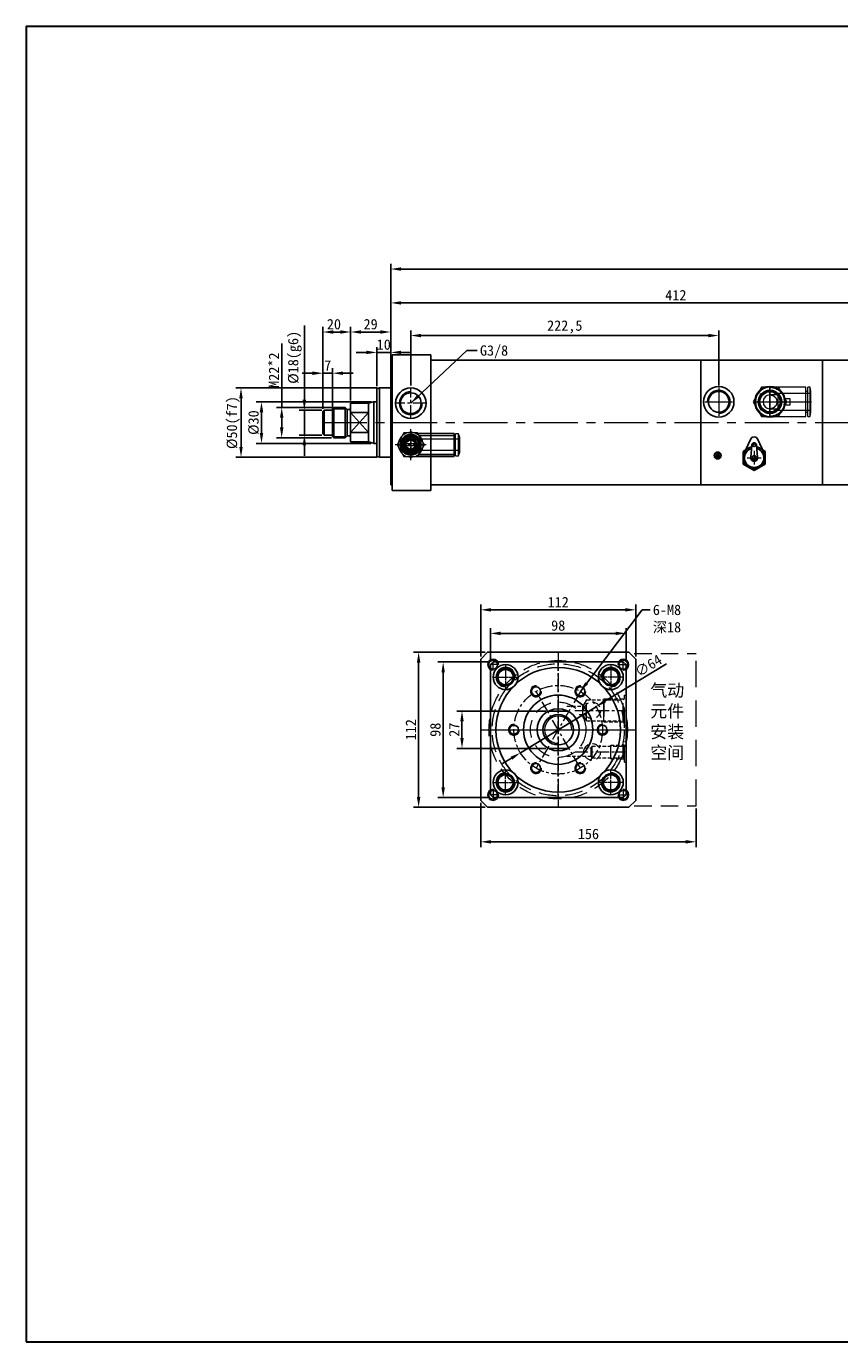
# Model space of a CAD drawing. Header units: millimetres. Extents: x 1736 to 3136, y 7952 to 8911.
# Tile 1 of 2: x 1736 to 2323, y 7961 to 8911. Entities that reach past the tile are written whole.
import ezdxf

# ---------------------------------------------------------------- set-up
doc = ezdxf.new("R2010")
doc.units = ezdxf.units.MM
doc.header["$MEASUREMENT"] = 0
doc.linetypes.add('CENTER', pattern=[50.8, 31.75, -6.35, 6.35, -6.35])
doc.linetypes.add('DASHED', pattern=[19.05, 12.7, -6.35])
doc.layers.get('Defpoints').update_dxf_attribs({"lineweight": 25})
for name, color, linetype, lineweight in [('图层1', 7, 'Continuous', 25), ('图层2', 3, 'CENTER', 13), ('图层3', 2, 'Continuous', 13), ('图层4', 1, 'Continuous', 30), ('图层5', 5, 'DASHED', 13), ('图层7', 4, 'Continuous', 13)]:
    doc.layers.add(name, color=color, linetype=linetype, lineweight=lineweight)
doc.dimstyles.new('ISO-25', dxfattribs={"dimscale": 2, "dimtxt": 2.5, "dimasz": 2.5, "dimexe": 1.25, "dimexo": 0.625, "dimtad": 1, "dimtxsty": 'Standard', "dimcen": 2.5, "dimadec": 0, "dimazin": 0, "dimtfac": 1, "dimtmove": 0, "dimatfit": 3, "dimfxl": 1, "dimarcsym": 0})

# ---------------------------------------------------------------- blocks, each defined once
blk = doc.blocks.new('*D3759')
at = {"layer": 'Defpoints', "color": 0}
for p in [(2823.95, 8735.55), (2823.95, 8678.64), (1998.95, 8669.64)]:
    blk.add_point(p, dxfattribs=at)
at = {"layer": '图层3', "color": 0, "lineweight": -2}
for p, q in [((1998.95, 8671.52), (1998.95, 8739.3)), ((2006.45, 8735.55), (2816.45, 8735.55)), ((2823.95, 8680.52), (2823.95, 8739.3))]:
    blk.add_line(p, q, dxfattribs=at)
at = {"layer": '图层3', "color": 0}
for points in [[(2006.45, 8736.8), (2006.45, 8734.3), (1998.95, 8735.55)], [(2816.45, 8734.3), (2816.45, 8736.8), (2823.95, 8735.55)]]:
    blk.add_solid(points, dxfattribs=at)
at = {"layer": '图层3', "color": 0, "insert": (2411.45, 8741.18), "char_height": 7.5, "attachment_point": 5}
blk.add_mtext('825', dxfattribs=at)
blk = doc.blocks.new('*D3760')
at = {"layer": 'Defpoints', "color": 0}
for p in [(1998.95, 8690.07), (1998.95, 8649.64), (1969.95, 8638.64)]:
    blk.add_point(p, dxfattribs=at)
at = {"layer": '图层3', "color": 0, "lineweight": -2}
for p, q in [((1969.95, 8640.52), (1969.95, 8693.82)), ((1998.95, 8651.52), (1998.95, 8693.82)), ((1977.45, 8690.07), (1991.45, 8690.07))]:
    blk.add_line(p, q, dxfattribs=at)
at = {"layer": '图层3', "color": 0}
for points in [[(1977.45, 8691.32), (1977.45, 8688.82), (1969.95, 8690.07)], [(1991.45, 8688.82), (1991.45, 8691.32), (1998.95, 8690.07)]]:
    blk.add_solid(points, dxfattribs=at)
at = {"layer": '图层3', "color": 0, "insert": (1984.45, 8695.69), "char_height": 7.5, "attachment_point": 5}
blk.add_mtext('29', dxfattribs=at)
blk = doc.blocks.new('*D3761')
at = {"layer": 'Defpoints', "color": 0}
for p in [(1990.95, 8649.64), (1890.82, 8599.64), (1990.95, 8599.64)]:
    blk.add_point(p, dxfattribs=at)
at = {"layer": '图层3', "color": 0, "lineweight": -2}
for p, q in [((1989.08, 8649.64), (1887.07, 8649.64)), ((1890.82, 8642.14), (1890.82, 8607.14)), ((1989.08, 8599.64), (1887.07, 8599.64))]:
    blk.add_line(p, q, dxfattribs=at)
at = {"layer": '图层3', "color": 0}
for points in [[(1892.07, 8642.14), (1889.57, 8642.14), (1890.82, 8649.64)], [(1889.57, 8607.14), (1892.07, 8607.14), (1890.82, 8599.64)]]:
    blk.add_solid(points, dxfattribs=at)
at = {"layer": '图层3', "color": 0, "insert": (1885.2, 8624.64), "char_height": 7.5, "attachment_point": 5, "rotation": 90}
blk.add_mtext('%%c50(f7)', dxfattribs=at)
blk = doc.blocks.new('*D3762')
at = {"layer": 'Defpoints', "color": 0}
for p in [(1957.95, 8635.64), (1920.21, 8613.64), (1957.95, 8613.64)]:
    blk.add_point(p, dxfattribs=at)
at = {"layer": '图层3', "color": 0, "lineweight": -2}
for p, q in [((1920.21, 8635.64), (1920.21, 8681.89)), ((1956.08, 8635.64), (1916.46, 8635.64)), ((1920.21, 8628.14), (1920.21, 8621.14)), ((1956.08, 8613.64), (1916.46, 8613.64))]:
    blk.add_line(p, q, dxfattribs=at)
at = {"layer": '图层3', "color": 0}
for points in [[(1921.46, 8628.14), (1918.96, 8628.14), (1920.21, 8635.64)], [(1918.96, 8621.14), (1921.46, 8621.14), (1920.21, 8613.64)]]:
    blk.add_solid(points, dxfattribs=at)
at = {"layer": '图层3', "color": 0, "insert": (1914.58, 8662.52), "char_height": 7.5, "attachment_point": 5, "rotation": 90}
blk.add_mtext('M22*2', dxfattribs=at)
blk = doc.blocks.new('*D3763')
at = {"layer": 'Defpoints', "color": 0}
for p in [(1969.95, 8690.07), (1969.95, 8649.64), (1949.95, 8632.64)]:
    blk.add_point(p, dxfattribs=at)
at = {"layer": '图层3', "color": 0, "lineweight": -2}
for p, q in [((1949.95, 8634.52), (1949.95, 8693.82)), ((1969.95, 8651.52), (1969.95, 8693.82)), ((1957.45, 8690.07), (1962.45, 8690.07))]:
    blk.add_line(p, q, dxfattribs=at)
at = {"layer": '图层3', "color": 0}
for points in [[(1957.45, 8691.32), (1957.45, 8688.82), (1949.95, 8690.07)], [(1962.45, 8688.82), (1962.45, 8691.32), (1969.95, 8690.07)]]:
    blk.add_solid(points, dxfattribs=at)
at = {"layer": '图层3', "color": 0, "insert": (1957.95, 8695.69), "char_height": 7.5, "attachment_point": 5}
blk.add_mtext('20', dxfattribs=at)
blk = doc.blocks.new('*D3764')
at = {"layer": 'Defpoints', "color": 0}
for p in [(1998.95, 8675.33), (1988.95, 8649.11), (1998.95, 8649.11)]:
    blk.add_point(p, dxfattribs=at)
at = {"layer": '图层3', "color": 0, "lineweight": -2}
for p, q in [((1981.45, 8675.33), (1973.95, 8675.33)), ((1988.95, 8650.98), (1988.95, 8679.08)), ((1988.95, 8675.33), (1998.95, 8675.33)), ((1998.95, 8650.98), (1998.95, 8679.08)), ((2006.45, 8675.33), (2013.95, 8675.33))]:
    blk.add_line(p, q, dxfattribs=at)
at = {"layer": '图层3', "color": 0}
for points in [[(1981.45, 8674.08), (1981.45, 8676.58), (1988.95, 8675.33)], [(2006.45, 8676.58), (2006.45, 8674.08), (1998.95, 8675.33)]]:
    blk.add_solid(points, dxfattribs=at)
at = {"layer": '图层3', "color": 0, "insert": (1993.95, 8680.96), "char_height": 7.5, "attachment_point": 5}
blk.add_mtext('10', dxfattribs=at)
blk = doc.blocks.new('*D3765')
at = {"layer": 'Defpoints', "color": 0}
for p in [(1986.69, 8639.64), (1905.6, 8609.64), (1986.69, 8609.64)]:
    blk.add_point(p, dxfattribs=at)
at = {"layer": '图层3', "color": 0, "lineweight": -2}
for p, q in [((1984.81, 8639.64), (1901.85, 8639.64)), ((1905.6, 8632.14), (1905.6, 8617.14)), ((1984.81, 8609.64), (1901.85, 8609.64))]:
    blk.add_line(p, q, dxfattribs=at)
at = {"layer": '图层3', "color": 0}
for points in [[(1906.85, 8632.14), (1904.35, 8632.14), (1905.6, 8639.64)], [(1904.35, 8617.14), (1906.85, 8617.14), (1905.6, 8609.64)]]:
    blk.add_solid(points, dxfattribs=at)
at = {"layer": '图层3', "color": 0, "insert": (1899.98, 8624.64), "char_height": 7.5, "attachment_point": 5, "rotation": 90}
blk.add_mtext('%%c30', dxfattribs=at)
blk = doc.blocks.new('*D3766')
at = {"layer": 'Defpoints', "color": 0}
for p in [(2235.95, 8687.51), (2013.45, 8649.64), (2235.95, 8649.64)]:
    blk.add_point(p, dxfattribs=at)
at = {"layer": '图层3', "color": 0, "lineweight": -2}
for p, q in [((2013.45, 8651.52), (2013.45, 8691.26)), ((2020.95, 8687.51), (2228.45, 8687.51)), ((2235.95, 8651.52), (2235.95, 8691.26))]:
    blk.add_line(p, q, dxfattribs=at)
at = {"layer": '图层3', "color": 0}
for points in [[(2020.95, 8688.76), (2020.95, 8686.26), (2013.45, 8687.51)], [(2228.45, 8686.26), (2228.45, 8688.76), (2235.95, 8687.51)]]:
    blk.add_solid(points, dxfattribs=at)
at = {"layer": '图层3', "color": 0, "insert": (2124.7, 8693.76), "char_height": 7.5, "attachment_point": 5}
blk.add_mtext('222,5', dxfattribs=at)
blk = doc.blocks.new('*D3767')
at = {"layer": 'Defpoints', "color": 0}
for p in [(2410.95, 8711.08), (2410.95, 8679.64), (1998.95, 8669.64)]:
    blk.add_point(p, dxfattribs=at)
at = {"layer": '图层3', "color": 0, "lineweight": -2}
for p, q in [((1998.95, 8671.52), (1998.95, 8714.83)), ((2410.95, 8681.52), (2410.95, 8714.83)), ((2006.45, 8711.08), (2403.45, 8711.08))]:
    blk.add_line(p, q, dxfattribs=at)
at = {"layer": '图层3', "color": 0}
for points in [[(2006.45, 8712.33), (2006.45, 8709.83), (1998.95, 8711.08)], [(2403.45, 8709.83), (2403.45, 8712.33), (2410.95, 8711.08)]]:
    blk.add_solid(points, dxfattribs=at)
at = {"layer": '图层3', "color": 0, "insert": (2204.95, 8716.7), "char_height": 7.5, "attachment_point": 5}
blk.add_mtext('412', dxfattribs=at)
blk = doc.blocks.new('*D3768')
at = {"layer": 'Defpoints', "color": 0}
for p in [(1936.59, 8633.64), (1950.95, 8633.64), (1950.95, 8615.64)]:
    blk.add_point(p, dxfattribs=at)
at = {"layer": '图层3', "color": 0, "lineweight": -2}
for p, q in [((1936.59, 8641.14), (1936.59, 8694.89)), ((1949.08, 8633.64), (1932.84, 8633.64)), ((1936.59, 8615.64), (1936.59, 8633.64)), ((1949.08, 8615.64), (1932.84, 8615.64)), ((1936.59, 8608.14), (1936.59, 8600.64))]:
    blk.add_line(p, q, dxfattribs=at)
at = {"layer": '图层3', "color": 0}
for points in [[(1935.34, 8641.14), (1937.84, 8641.14), (1936.59, 8633.64)], [(1937.84, 8608.14), (1935.34, 8608.14), (1936.59, 8615.64)]]:
    blk.add_solid(points, dxfattribs=at)
at = {"layer": '图层3', "color": 0, "insert": (1929.72, 8671.77), "char_height": 7.5, "attachment_point": 5, "rotation": 90}
blk.add_mtext('%%c18(g6)', dxfattribs=at)
blk = doc.blocks.new('*D3769')
at = {"layer": 'Defpoints', "color": 0}
for p in [(1956.95, 8660.3), (1949.95, 8632.64), (1956.95, 8632.64)]:
    blk.add_point(p, dxfattribs=at)
at = {"layer": '图层3', "color": 0, "lineweight": -2}
for p, q in [((1949.95, 8634.52), (1949.95, 8664.05)), ((1956.95, 8634.52), (1956.95, 8664.05)), ((1942.45, 8660.3), (1934.95, 8660.3)), ((1949.95, 8660.3), (1956.95, 8660.3)), ((1964.45, 8660.3), (1971.95, 8660.3))]:
    blk.add_line(p, q, dxfattribs=at)
at = {"layer": '图层3', "color": 0}
for points in [[(1942.45, 8659.05), (1942.45, 8661.55), (1949.95, 8660.3)], [(1964.45, 8661.55), (1964.45, 8659.05), (1956.95, 8660.3)]]:
    blk.add_solid(points, dxfattribs=at)
at = {"layer": '图层3', "color": 0, "insert": (1953.45, 8665.93), "char_height": 7.5, "attachment_point": 5}
blk.add_mtext('7', dxfattribs=at)
blk = doc.blocks.new('*D3770')
at = {"layer": 'Defpoints', "color": 0}
for p in [(2112.97, 8416.32), (2050.46, 8389.32), (2112.97, 8389.32)]:
    blk.add_point(p, dxfattribs=at)
at = {"layer": '图层3', "color": 0, "lineweight": -2}
for p, q in [((2111.1, 8416.32), (2046.71, 8416.32)), ((2050.46, 8408.82), (2050.46, 8396.82)), ((2111.1, 8389.32), (2046.71, 8389.32))]:
    blk.add_line(p, q, dxfattribs=at)
at = {"layer": '图层3', "color": 0}
for points in [[(2051.71, 8408.82), (2049.21, 8408.82), (2050.46, 8416.32)], [(2049.21, 8396.82), (2051.71, 8396.82), (2050.46, 8389.32)]]:
    blk.add_solid(points, dxfattribs=at)
at = {"layer": '图层3', "color": 0, "insert": (2044.84, 8402.82), "char_height": 7.5, "attachment_point": 5, "rotation": 90}
blk.add_mtext('27', dxfattribs=at)
blk = doc.blocks.new('*D3771')
at = {"layer": 'Defpoints', "color": 0}
for p in [(2070.96, 8451.82), (2036.86, 8353.82), (2070.96, 8353.82)]:
    blk.add_point(p, dxfattribs=at)
at = {"layer": '图层3', "color": 0, "lineweight": -2}
for p, q in [((2069.08, 8451.82), (2033.11, 8451.82)), ((2036.86, 8444.32), (2036.86, 8361.32)), ((2069.08, 8353.82), (2033.11, 8353.82))]:
    blk.add_line(p, q, dxfattribs=at)
at = {"layer": '图层3', "color": 0}
for points in [[(2038.11, 8444.32), (2035.61, 8444.32), (2036.86, 8451.82)], [(2035.61, 8361.32), (2038.11, 8361.32), (2036.86, 8353.82)]]:
    blk.add_solid(points, dxfattribs=at)
at = {"layer": '图层3', "color": 0, "insert": (2031.24, 8402.82), "char_height": 7.5, "attachment_point": 5, "rotation": 90}
blk.add_mtext('98', dxfattribs=at)
blk = doc.blocks.new('*D3772')
at = {"layer": 'Defpoints', "color": 0}
for p in [(2070.96, 8472.42), (2070.96, 8451.82), (2168.96, 8451.82)]:
    blk.add_point(p, dxfattribs=at)
at = {"layer": '图层3', "color": 0, "lineweight": -2}
for p, q in [((2070.96, 8453.69), (2070.96, 8476.17)), ((2168.96, 8453.69), (2168.96, 8476.17)), ((2161.46, 8472.42), (2078.46, 8472.42))]:
    blk.add_line(p, q, dxfattribs=at)
at = {"layer": '图层3', "color": 0}
for points in [[(2078.46, 8473.67), (2078.46, 8471.17), (2070.96, 8472.42)], [(2161.46, 8471.17), (2161.46, 8473.67), (2168.96, 8472.42)]]:
    blk.add_solid(points, dxfattribs=at)
at = {"layer": '图层3', "color": 0, "insert": (2119.96, 8478.04), "char_height": 7.5, "attachment_point": 5}
blk.add_mtext('98', dxfattribs=at)
blk = doc.blocks.new('*D3773')
at = {"layer": 'Defpoints', "color": 0}
for p in [(2063.96, 8489.41), (2063.96, 8453.82), (2175.96, 8453.82)]:
    blk.add_point(p, dxfattribs=at)
at = {"layer": '图层3', "color": 0, "lineweight": -2}
for p, q in [((2063.96, 8455.69), (2063.96, 8493.16)), ((2175.96, 8455.69), (2175.96, 8493.16)), ((2168.46, 8489.41), (2071.46, 8489.41))]:
    blk.add_line(p, q, dxfattribs=at)
at = {"layer": '图层3', "color": 0}
for points in [[(2071.46, 8490.66), (2071.46, 8488.16), (2063.96, 8489.41)], [(2168.46, 8488.16), (2168.46, 8490.66), (2175.96, 8489.41)]]:
    blk.add_solid(points, dxfattribs=at)
at = {"layer": '图层3', "color": 0, "insert": (2119.96, 8495.03), "char_height": 7.5, "attachment_point": 5}
blk.add_mtext('112', dxfattribs=at)
blk = doc.blocks.new('*D3774')
at = {"layer": 'Defpoints', "color": 0}
for p in [(2019.12, 8458.82), (2068.96, 8458.82), (2068.96, 8346.82)]:
    blk.add_point(p, dxfattribs=at)
at = {"layer": '图层3', "color": 0, "lineweight": -2}
for p, q in [((2067.08, 8458.82), (2015.37, 8458.82)), ((2019.12, 8354.32), (2019.12, 8451.32)), ((2067.08, 8346.82), (2015.37, 8346.82))]:
    blk.add_line(p, q, dxfattribs=at)
at = {"layer": '图层3', "color": 0}
for points in [[(2020.37, 8451.32), (2017.87, 8451.32), (2019.12, 8458.82)], [(2017.87, 8354.32), (2020.37, 8354.32), (2019.12, 8346.82)]]:
    blk.add_solid(points, dxfattribs=at)
at = {"layer": '图层3', "color": 0, "insert": (2013.49, 8402.82), "char_height": 7.5, "attachment_point": 5, "rotation": 90}
blk.add_mtext('112', dxfattribs=at)
blk = doc.blocks.new('*D3775')
at = {"layer": 'Defpoints', "color": 0}
for p in [(2147.29, 8419.46), (2092.63, 8386.18)]:
    blk.add_point(p, dxfattribs=at)
at = {"layer": '图层3', "color": 0, "lineweight": -2}
for p, q in [((2153.7, 8423.36), (2198.2, 8450.45)), ((2092.63, 8386.18), (2147.29, 8419.46)), ((2086.22, 8382.28), (2079.81, 8378.38))]:
    blk.add_line(p, q, dxfattribs=at)
at = {"layer": '图层3', "color": 0}
for points in [[(2153.05, 8424.42), (2154.35, 8422.29), (2147.29, 8419.46)], [(2086.87, 8381.21), (2085.57, 8383.34), (2092.63, 8386.18)]]:
    blk.add_solid(points, dxfattribs=at)
at = {"layer": '图层3', "color": 0, "insert": (2185.14, 8449.08), "char_height": 7.5, "attachment_point": 5, "rotation": 31.33265}
blk.add_mtext('∅64', dxfattribs=at)
blk = doc.blocks.new('*D3776')
at = {"layer": 'Defpoints', "color": 0}
for p in [(2063.96, 8351.82), (2219.63, 8347.82), (2219.63, 8321.88)]:
    blk.add_point(p, dxfattribs=at)
at = {"layer": '图层3', "color": 0, "lineweight": -2}
for p, q in [((2063.96, 8349.94), (2063.96, 8318.13)), ((2219.63, 8345.94), (2219.63, 8318.13)), ((2071.46, 8321.88), (2212.13, 8321.88))]:
    blk.add_line(p, q, dxfattribs=at)
at = {"layer": '图层3', "color": 0}
for points in [[(2071.46, 8323.13), (2071.46, 8320.63), (2063.96, 8321.88)], [(2212.13, 8320.63), (2212.13, 8323.13), (2219.63, 8321.88)]]:
    blk.add_solid(points, dxfattribs=at)
at = {"layer": '图层3', "color": 0, "insert": (2141.8, 8327.51), "char_height": 7.5, "attachment_point": 5}
blk.add_mtext('156', dxfattribs=at)

msp = doc.modelspace()

# ---------------------------------------------------------------- hatches: boundary and pattern name
at = {"layer": '图层7'}
h = msp.add_hatch(dxfattribs=at)
h.set_pattern_fill('ANSI37', color=256, scale=8, angle=270, style=0)
h.set_pattern_definition([(315, (1676.8701, 10353.4888), (0.7071068, 0.7071068), []), (45, (1676.8701, 10353.4888), (-0.7071068, 0.7071068), [])])
h.paths.add_polyline_path([(2235.171, 8598.379, 1), (2235.171, 8603.379, 1)])

# ---------------------------------------------------------------- linework, layer by layer
at = {"layer": '图层1'}
for p, q in [((1999.953, 8673.643), (2027.953, 8673.643)), ((1999.953, 8575.643), (1999.953, 8673.643)), ((2027.953, 8673.643), (2027.953, 8624.643)), ((1998.953, 8669.643), (1998.953, 8624.643)), ((1998.953, 8669.643), (1998.953, 8579.643)), ((1998.953, 8669.643), (1999.953, 8669.643)), ((2027.953, 8669.643), (2222.953, 8669.643)), ((2222.953, 8669.643), (2410.953, 8669.643)), ((2222.953, 8669.643), (2222.953, 8579.643)), ((2310.953, 8669.643), (2310.953, 8579.643)), ((1988.953, 8649.107), (1990.953, 8649.643)), ((1988.953, 8649.107), (1988.953, 8624.643)), ((1990.953, 8649.643), (1990.953, 8599.643)), ((1990.953, 8649.643), (1998.953, 8649.643)), ((1957.953, 8635.643), (1956.953, 8634.643)), ((1957.953, 8635.643), (1957.953, 8613.643)), ((1957.953, 8635.643), (1965.953, 8635.643)), ((1965.953, 8635.643), (1965.953, 8613.643)), ((1965.953, 8635.643), (1967.16, 8634.436)), ((1969.953, 8638.643), (1969.953, 8610.643)), ((1969.953, 8638.643), (1982.953, 8638.643)), ((1982.953, 8638.643), (1986.431, 8639.575)), ((1982.953, 8638.643), (1982.953, 8610.643)), ((1986.685, 8639.626), (1986.685, 8609.66)), ((1950.953, 8633.643), (1949.953, 8632.643)), ((1949.953, 8632.643), (1949.953, 8616.643)), ((1950.953, 8633.643), (1950.953, 8615.643)), ((1950.953, 8633.643), (1956.953, 8633.643)), ((1956.953, 8634.643), (1956.953, 8614.643)), ((1967.453, 8634.233), (1967.453, 8615.143)), ((1967.868, 8634.143), (1968.953, 8634.143)), ((1969.953, 8617.432), (1982.953, 8631.854)), ((1969.953, 8631.854), (1982.953, 8617.432)), ((1982.953, 8631.854), (1969.953, 8631.854)), ((1949.953, 8616.643), (1950.953, 8615.643)), ((1982.953, 8617.432), (1969.953, 8617.432)), ((1988.953, 8624.643), (1988.953, 8600.179)), ((2027.953, 8624.643), (2027.953, 8575.643)), ((1950.953, 8615.643), (1956.953, 8615.643)), ((1957.953, 8613.643), (1956.953, 8614.643)), ((1957.953, 8613.643), (1965.953, 8613.643)), ((1965.953, 8613.643), (1967.16, 8614.85)), ((1967.868, 8615.143), (1968.953, 8615.143)), ((1969.953, 8610.643), (1982.953, 8610.643)), ((1982.953, 8610.643), (1986.431, 8609.711)), ((2258.808, 8612.521), (2254.263, 8602.604)), ((2259.74, 8608.411), (2259.043, 8599.465)), ((2263.33, 8608.411), (2264.027, 8599.465)), ((2264.262, 8612.521), (2268.808, 8602.604)), ((1988.953, 8600.179), (1990.953, 8599.643)), ((1990.953, 8599.643), (1998.953, 8599.643)), ((2255.326, 8604.923), (2253.535, 8603.89)), ((2253.535, 8603.89), (2253.535, 8594.652)), ((2269.535, 8603.89), (2267.744, 8604.923)), ((2269.535, 8594.652), (2269.535, 8603.89)), ((2253.535, 8594.652), (2261.535, 8590.033)), ((2261.535, 8590.033), (2269.535, 8594.652)), ((1998.953, 8579.643), (1999.953, 8579.643)), ((2027.953, 8579.643), (2222.953, 8579.643)), ((2222.953, 8579.643), (2410.953, 8579.643)), ((1999.953, 8575.643), (2027.953, 8575.643)), ((2068.958, 8458.817), (2063.958, 8453.817)), ((2068.958, 8458.817), (2170.958, 8458.817)), ((2175.958, 8453.817), (2170.958, 8458.817)), ((2063.958, 8453.817), (2063.958, 8351.817)), ((2072.958, 8451.817), (2070.958, 8449.817)), ((2070.958, 8355.817), (2070.958, 8449.817)), ((2072.958, 8451.817), (2166.958, 8451.817)), ((2168.958, 8449.817), (2166.958, 8451.817)), ((2168.958, 8355.817), (2168.958, 8449.817)), ((2175.958, 8453.817), (2175.958, 8351.817)), ((2112.973, 8416.317), (2126.943, 8416.317)), ((2112.973, 8389.317), (2126.943, 8389.317)), ((2068.958, 8346.817), (2063.958, 8351.817)), ((2070.958, 8355.817), (2072.958, 8353.817)), ((2072.958, 8353.817), (2166.958, 8353.817)), ((2168.958, 8355.817), (2166.958, 8353.817)), ((2175.958, 8351.817), (2170.958, 8346.817)), ((2068.958, 8346.817), (2170.958, 8346.817))]:
    msp.add_line(p, q, dxfattribs=at)
at = {"layer": '图层1', "ltscale": 5}
for p, q in [((1986.949, 8639.643), (1988.953, 8639.643)), ((1986.949, 8609.643), (1988.953, 8609.643))]:
    msp.add_line(p, q, dxfattribs=at)
at = {"layer": '图层1'}
for centre, radius in [((2013.453, 8638.643), 11), ((2013.453, 8638.643), 7.5), ((2235.953, 8639.643), 11), ((2235.953, 8639.643), 7.5), ((2272.953, 8639.643), 11), ((2272.953, 8639.643), 7.5), ((2013.453, 8608.643), 7.5), ((2013.453, 8608.643), 4.25), ((2261.535, 8608.271), 1), ((2235.171, 8600.879), 2.5), ((2261.535, 8599.271), 1.5), ((2072.958, 8449.817), 3.25), ((2081.958, 8440.817), 9), ((2119.958, 8402.817), 45), ((2081.958, 8440.817), 6.25), ((2081.958, 8440.817), 5.5), ((2157.958, 8440.817), 9), ((2157.958, 8440.817), 6.25), ((2157.958, 8440.817), 5.5), ((2166.958, 8449.817), 3.25), ((2119.958, 8402.817), 25), ((2103.958, 8430.53), 3.25), ((2135.958, 8430.53), 3.25), ((2119.958, 8402.817), 15.2), ((2119.958, 8402.817), 15.2), ((2119.958, 8402.817), 11), ((2087.958, 8402.817), 3.25), ((2151.958, 8402.817), 3.25), ((2081.958, 8364.817), 9), ((2081.958, 8364.817), 6.25), ((2081.958, 8364.817), 5.5), ((2103.958, 8375.104), 3.25), ((2135.958, 8375.104), 3.25), ((2157.958, 8364.817), 9), ((2157.958, 8364.817), 6.25), ((2157.958, 8364.817), 5.5), ((2072.958, 8355.817), 3.25), ((2166.958, 8355.817), 3.25)]:
    msp.add_circle(centre, radius, dxfattribs=at)
for centre, radius, start, end in [((1986.949, 8637.643), 2, 90, 105), ((1967.868, 8635.143), 1, 225, 270), ((1968.953, 8635.143), 1, 270, 0), ((1967.868, 8614.143), 1, 90, 135), ((1968.953, 8614.143), 1, 0, 90), ((1986.949, 8611.643), 2, 255, 270), ((2261.535, 8599.271), 8, 103.749113, 76.250887), ((2261.535, 8611.271), 3, 24.624318, 155.375682), ((2261.535, 8608.271), 1.8, 4.460844, 175.539156), ((2261.535, 8599.271), 7, 106.463989, 73.536011), ((2261.535, 8599.271), 2.5, 175.539156, 4.460844)]:
    msp.add_arc(centre, radius, start, end, dxfattribs=at)
at = {"layer": '图层2', "ltscale": 0.3}
for p, q in [((2013.453, 8627.643), (2013.453, 8649.643)), ((2024.453, 8638.643), (2002.453, 8638.643)), ((2013.453, 8597.468), (2013.453, 8619.818)), ((2024.629, 8608.643), (2002.278, 8608.643)), ((2119.958, 8458.817), (2119.958, 8346.817)), ((2081.958, 8449.817), (2081.958, 8431.817)), ((2119.958, 8353.817), (2119.958, 8451.817)), ((2157.958, 8449.817), (2157.958, 8431.817)), ((2072.958, 8440.817), (2090.958, 8440.817)), ((2166.958, 8440.817), (2148.958, 8440.817)), ((2135.958, 8375.104), (2103.958, 8430.53)), ((2135.958, 8430.53), (2103.958, 8375.104)), ((2131.958, 8416.817), (2168.958, 8416.817)), ((2063.958, 8402.817), (2175.958, 8402.817)), ((2070.958, 8402.817), (2168.958, 8402.817)), ((2131.958, 8386.817), (2168.958, 8386.817)), ((2081.958, 8355.817), (2081.958, 8373.817)), ((2157.958, 8355.817), (2157.958, 8373.817)), ((2072.958, 8364.817), (2090.958, 8364.817)), ((2166.958, 8364.817), (2148.958, 8364.817))]:
    msp.add_line(p, q, dxfattribs=at)
at = {"layer": '图层2'}
for p, q in [((2235.953, 8649.643), (2235.953, 8629.643)), ((2272.953, 8649.643), (2272.953, 8629.643)), ((2225.953, 8639.643), (2245.953, 8639.643)), ((2262.953, 8639.643), (2282.953, 8639.643)), ((1949.953, 8624.643), (2823.953, 8624.643)), ((2256.535, 8599.271), (2266.535, 8599.271)), ((2261.535, 8604.271), (2261.535, 8594.271))]:
    msp.add_line(p, q, dxfattribs=at)
at = {"layer": '图层2', "ltscale": 0.2}
for p, q in [((2076.958, 8449.817), (2068.958, 8449.817)), ((2072.958, 8445.817), (2072.958, 8453.817)), ((2081.958, 8447.817), (2081.958, 8433.817)), ((2157.958, 8447.817), (2157.958, 8433.817)), ((2162.958, 8449.817), (2170.958, 8449.817)), ((2166.958, 8445.817), (2166.958, 8453.817)), ((2074.958, 8440.817), (2088.958, 8440.817)), ((2164.958, 8440.817), (2150.958, 8440.817)), ((2081.958, 8357.817), (2081.958, 8371.817)), ((2157.958, 8357.817), (2157.958, 8371.817)), ((2074.958, 8364.817), (2088.958, 8364.817)), ((2164.958, 8364.817), (2150.958, 8364.817)), ((2076.958, 8355.817), (2068.958, 8355.817)), ((2072.958, 8359.817), (2072.958, 8351.817)), ((2162.958, 8355.817), (2170.958, 8355.817)), ((2166.958, 8359.817), (2166.958, 8351.817))]:
    msp.add_line(p, q, dxfattribs=at)
at = {"layer": '图层2', "ltscale": 0.3}
msp.add_circle((2119.958, 8402.817), 32, dxfattribs=at)
at = {"layer": '图层4'}
for p, q in [((1735.695, 8910.854), (3135.695, 8910.854)), ((1735.695, 8910.854), (1735.695, 7960.854)), ((1735.695, 7960.854), (3135.695, 7960.854)), ((2185.695, 7960.854), (3135.695, 7960.854))]:
    msp.add_line(p, q, dxfattribs=at)
at = {"layer": '图层5'}
for p, q in [((2174.958, 8457.817), (2219.634, 8457.817)), ((2167.958, 8405.817), (2167.958, 8427.817)), ((2167.958, 8427.817), (2168.958, 8427.817)), ((2140.458, 8424.317), (2137.86, 8419.817)), ((2137.86, 8413.817), (2137.86, 8419.817)), ((2140.458, 8409.317), (2140.458, 8424.317)), ((2152.958, 8425.117), (2152.958, 8411.095)), ((2152.958, 8408.517), (2152.958, 8422.539)), ((2166.958, 8424.317), (2167.958, 8425.317)), ((2166.958, 8409.317), (2166.958, 8424.317)), ((2140.458, 8409.317), (2137.86, 8413.817)), ((2166.958, 8409.317), (2167.958, 8408.317)), ((2167.958, 8405.817), (2168.958, 8405.817)), ((2144.458, 8391.067), (2143.737, 8389.817)), ((2143.737, 8383.817), (2143.737, 8389.817)), ((2144.458, 8382.567), (2144.458, 8391.067)), ((2157.958, 8381.917), (2157.958, 8391.717)), ((2166.958, 8391.067), (2167.958, 8392.067)), ((2166.958, 8382.567), (2166.958, 8391.067)), ((2167.958, 8394.317), (2168.958, 8394.317)), ((2167.958, 8379.317), (2167.958, 8394.317)), ((2144.458, 8382.567), (2143.737, 8383.817)), ((2166.958, 8382.567), (2167.958, 8381.567)), ((2167.958, 8379.317), (2168.958, 8379.317)), ((2174.958, 8347.817), (2219.634, 8347.817))]:
    msp.add_line(p, q, dxfattribs=at)
at = {"layer": '图层5', "ltscale": 1.5}
msp.add_line((2219.634, 8347.817), (2219.634, 8457.817), dxfattribs=at)
at = {"layer": '图层5', "ltscale": 0.2}
for p, q in [((2126.203, 8419.817), (2137.86, 8419.817)), ((2140.458, 8424.317), (2165.458, 8424.317)), ((2152.958, 8425.117), (2167.758, 8425.117)), ((2135.157, 8413.817), (2137.86, 8413.817)), ((2140.458, 8409.317), (2165.458, 8409.317)), ((2152.958, 8408.517), (2167.758, 8408.517)), ((2135.157, 8389.817), (2143.737, 8389.817)), ((2144.458, 8391.067), (2165.458, 8391.067)), ((2157.958, 8391.717), (2167.608, 8391.717)), ((2126.203, 8383.817), (2143.737, 8383.817)), ((2144.458, 8382.567), (2165.458, 8382.567)), ((2157.958, 8381.917), (2167.608, 8381.917))]:
    msp.add_line(p, q, dxfattribs=at)
at = {"layer": '图层5'}
for radius in [50, 47.7, 20]:
    msp.add_circle((2119.958, 8402.817), radius, dxfattribs=at)
at = {"layer": '图层5', "ltscale": 0.5}
for centre in [(2144.458, 8416.817), (2144.458, 8386.817)]:
    msp.add_circle(centre, 6, dxfattribs=at)
at = {"layer": '图层7'}
for p, q in [((2266.891, 8650.143), (2260.829, 8639.643)), ((2298.953, 8650.143), (2266.891, 8650.143)), ((2272.953, 8628.586), (2272.953, 8650.7)), ((2272.953, 8629.143), (2272.953, 8650.143)), ((2278.953, 8633.643), (2278.953, 8645.643)), ((2302.453, 8645.643), (2278.953, 8645.643)), ((2285.078, 8639.643), (2279.016, 8650.143)), ((2298.953, 8629.143), (2298.953, 8650.143)), ((2300.266, 8646.993), (2298.953, 8646.993)), ((2300.266, 8629.143), (2300.266, 8650.143)), ((2301.898, 8650.143), (2300.266, 8650.143)), ((2301.898, 8629.143), (2301.898, 8650.143)), ((2302.453, 8646.993), (2301.898, 8650.143)), ((2302.453, 8632.293), (2302.453, 8646.993)), ((2260.829, 8639.643), (2266.891, 8629.143)), ((2261.897, 8639.643), (2303.01, 8639.643)), ((2278.953, 8644.643), (2272.953, 8644.643)), ((2279.016, 8629.143), (2285.078, 8639.643)), ((2287.653, 8641.743), (2283.241, 8641.743)), ((2283.241, 8637.543), (2287.653, 8637.543)), ((2283.453, 8637.543), (2283.453, 8641.743)), ((2287.653, 8637.543), (2287.653, 8641.743)), ((1956.953, 8634.643), (1966.953, 8634.643)), ((2266.891, 8629.143), (2298.953, 8629.143)), ((2272.953, 8634.643), (2278.953, 8634.643)), ((2278.953, 8633.643), (2302.453, 8633.643)), ((2298.953, 8632.293), (2300.266, 8632.293)), ((2300.266, 8629.143), (2301.898, 8629.143)), ((2301.898, 8629.143), (2302.453, 8632.293)), ((2008.546, 8617.143), (2003.638, 8608.643)), ((2018.361, 8617.143), (2008.546, 8617.143)), ((2013.453, 8618.429), (2013.453, 8598.857)), ((2016.542, 8617.043), (2018.419, 8617.043)), ((2017.427, 8616.662), (2018.638, 8616.662)), ((2023.268, 8608.643), (2018.361, 8617.143)), ((2018.419, 8617.043), (2044.853, 8617.043)), ((2018.638, 8616.662), (2044.853, 8616.662)), ((2044.853, 8600.243), (2044.853, 8617.043)), ((2045.753, 8600.643), (2045.753, 8616.643)), ((2047.967, 8616.643), (2045.753, 8616.643)), ((2047.967, 8600.643), (2047.967, 8616.643)), ((2048.853, 8613.976), (2047.967, 8616.643)), ((1956.953, 8614.643), (1966.953, 8614.643)), ((2003.638, 8608.643), (2008.546, 8600.143)), ((2008.151, 8609.493), (2018.756, 8609.493)), ((2018.756, 8607.793), (2008.151, 8607.793)), ((2013.453, 8611.932), (2013.453, 8612.643)), ((2048.853, 8612.643), (2013.453, 8612.643)), ((2018.361, 8600.143), (2023.268, 8608.643)), ((2019.336, 8615.388), (2044.853, 8615.388)), ((2019.374, 8615.388), (2044.853, 8615.388)), ((2045.753, 8613.976), (2044.853, 8613.976)), ((2048.853, 8603.31), (2048.853, 8613.976)), ((2008.546, 8600.143), (2018.361, 8600.143)), ((2013.453, 8604.643), (2013.453, 8605.354)), ((2013.453, 8604.643), (2048.853, 8604.643)), ((2016.542, 8600.243), (2018.419, 8600.243)), ((2017.427, 8600.624), (2018.638, 8600.624)), ((2018.419, 8600.243), (2044.853, 8600.243)), ((2018.638, 8600.624), (2044.853, 8600.624)), ((2019.336, 8601.898), (2044.853, 8601.898)), ((2019.374, 8601.898), (2044.853, 8601.898)), ((2044.853, 8603.31), (2045.753, 8603.31)), ((2045.753, 8600.643), (2047.967, 8600.643)), ((2047.967, 8600.643), (2048.853, 8603.31))]:
    msp.add_line(p, q, dxfattribs=at)
for points in [[(2272.953, 8650.143), (2273.353, 8650.135), (2274.149, 8650.075), (2274.938, 8649.954), (2275.329, 8649.871), (2275.716, 8649.773), (2276.478, 8649.534), (2277.22, 8649.237), (2277.937, 8648.885), (2278.625, 8648.48), (2279.28, 8648.023), (2279.594, 8647.776), (2279.899, 8647.518), (2280.241, 8647.202), (2280.336, 8647.109), (2280.43, 8647.015), (2280.477, 8646.967), (2280.523, 8646.919), (2280.615, 8646.823), (2280.705, 8646.725), (2280.795, 8646.626), (2280.883, 8646.526), (2280.969, 8646.425), (2281.012, 8646.374), (2281.055, 8646.323), (2281.139, 8646.22), (2281.221, 8646.115), (2281.303, 8646.01), (2281.383, 8645.904), (2281.461, 8645.796), (2281.5, 8645.742), (2281.539, 8645.688), (2281.615, 8645.578), (2281.689, 8645.468), (2281.762, 8645.357), (2281.834, 8645.245), (2281.905, 8645.132), (2281.939, 8645.075), (2281.973, 8645.018), (2282.041, 8644.903), (2282.107, 8644.787), (2282.171, 8644.671), (2282.234, 8644.554), (2282.296, 8644.436), (2282.326, 8644.376), (2282.356, 8644.317), (2282.414, 8644.197), (2282.471, 8644.077), (2282.499, 8644.016), (2282.527, 8643.956), (2282.581, 8643.834), (2282.633, 8643.712), (2282.659, 8643.65), (2282.684, 8643.589), (2282.733, 8643.465), (2282.781, 8643.34), (2282.827, 8643.216), (2282.871, 8643.09), (2282.914, 8642.964), (2282.935, 8642.901), (2282.956, 8642.838), (2282.995, 8642.71), (2283.033, 8642.583), (2283.07, 8642.455), (2283.105, 8642.326), (2283.138, 8642.197), (2283.154, 8642.133), (2283.169, 8642.068), (2283.199, 8641.938), (2283.228, 8641.808), (2283.241, 8641.743)], [(2272.953, 8644.643), (2273.026, 8644.642), (2273.171, 8644.638), (2273.317, 8644.63), (2273.389, 8644.624), (2273.462, 8644.617), (2273.606, 8644.6), (2273.75, 8644.579), (2273.893, 8644.554), (2274.036, 8644.524), (2274.177, 8644.491), (2274.247, 8644.473), (2274.318, 8644.453), (2274.457, 8644.412), (2274.595, 8644.366), (2274.732, 8644.316), (2274.867, 8644.262), (2275, 8644.205), (2275.066, 8644.175), (2275.132, 8644.143), (2275.262, 8644.078), (2275.39, 8644.009), (2275.453, 8643.973), (2275.516, 8643.936), (2275.64, 8643.86), (2275.761, 8643.78), (2275.821, 8643.739), (2275.88, 8643.697), (2275.997, 8643.61), (2276.111, 8643.52), (2276.223, 8643.426), (2276.331, 8643.329), (2276.437, 8643.23), (2276.489, 8643.179), (2276.54, 8643.127), (2276.64, 8643.021), (2276.736, 8642.912), (2276.83, 8642.801), (2276.92, 8642.687), (2277.007, 8642.57), (2277.049, 8642.511), (2277.09, 8642.451), (2277.17, 8642.33), (2277.247, 8642.206), (2277.319, 8642.08), (2277.388, 8641.952), (2277.454, 8641.822), (2277.485, 8641.756), (2277.515, 8641.69), (2277.573, 8641.556), (2277.626, 8641.421), (2277.676, 8641.285), (2277.722, 8641.147), (2277.764, 8641.007), (2277.783, 8640.937), (2277.801, 8640.867), (2277.835, 8640.725), (2277.864, 8640.583), (2277.889, 8640.44), (2277.911, 8640.296), (2277.927, 8640.151), (2277.934, 8640.079), (2277.94, 8640.006), (2277.949, 8639.861), (2277.953, 8639.716), (2277.953, 8639.643), (2277.953, 8639.57), (2277.949, 8639.425), (2277.94, 8639.28), (2277.934, 8639.207), (2277.927, 8639.135), (2277.911, 8638.99), (2277.889, 8638.846), (2277.864, 8638.703), (2277.835, 8638.561), (2277.801, 8638.419), (2277.783, 8638.349), (2277.764, 8638.279), (2277.722, 8638.139), (2277.676, 8638.001), (2277.626, 8637.865), (2277.573, 8637.73), (2277.515, 8637.596), (2277.485, 8637.53), (2277.454, 8637.464), (2277.388, 8637.334), (2277.319, 8637.206), (2277.247, 8637.08), (2277.17, 8636.957), (2277.09, 8636.835), (2277.049, 8636.775), (2277.007, 8636.716), (2276.92, 8636.599), (2276.83, 8636.485), (2276.736, 8636.374), (2276.64, 8636.265), (2276.54, 8636.159), (2276.489, 8636.107), (2276.437, 8636.056), (2276.331, 8635.957), (2276.223, 8635.86), (2276.111, 8635.766), (2275.997, 8635.676), (2275.88, 8635.589), (2275.821, 8635.547), (2275.761, 8635.506), (2275.64, 8635.426), (2275.516, 8635.35), (2275.453, 8635.313), (2275.39, 8635.277), (2275.262, 8635.208), (2275.132, 8635.143), (2275.066, 8635.111), (2275, 8635.081), (2274.867, 8635.024), (2274.732, 8634.97), (2274.595, 8634.92), (2274.457, 8634.874), (2274.318, 8634.833), (2274.247, 8634.813), (2274.177, 8634.795), (2274.036, 8634.762), (2273.893, 8634.732), (2273.75, 8634.707), (2273.606, 8634.686), (2273.462, 8634.669), (2273.389, 8634.662), (2273.317, 8634.656), (2273.171, 8634.648), (2273.026, 8634.644), (2272.953, 8634.643)], [(2283.241, 8637.543), (2283.228, 8637.478), (2283.199, 8637.348), (2283.169, 8637.218), (2283.154, 8637.153), (2283.138, 8637.089), (2283.105, 8636.96), (2283.07, 8636.831), (2283.033, 8636.703), (2282.995, 8636.576), (2282.956, 8636.449), (2282.935, 8636.385), (2282.914, 8636.322), (2282.871, 8636.196), (2282.827, 8636.07), (2282.781, 8635.946), (2282.733, 8635.821), (2282.684, 8635.698), (2282.659, 8635.636), (2282.633, 8635.574), (2282.581, 8635.452), (2282.527, 8635.33), (2282.499, 8635.27), (2282.471, 8635.209), (2282.414, 8635.089), (2282.356, 8634.969), (2282.326, 8634.91), (2282.296, 8634.851), (2282.234, 8634.732), (2282.171, 8634.615), (2282.107, 8634.499), (2282.041, 8634.383), (2281.973, 8634.268), (2281.939, 8634.211), (2281.905, 8634.154), (2281.834, 8634.041), (2281.762, 8633.929), (2281.689, 8633.818), (2281.615, 8633.708), (2281.539, 8633.598), (2281.5, 8633.544), (2281.461, 8633.49), (2281.383, 8633.382), (2281.303, 8633.276), (2281.221, 8633.171), (2281.139, 8633.066), (2281.055, 8632.963), (2281.012, 8632.912), (2280.969, 8632.861), (2280.883, 8632.76), (2280.795, 8632.66), (2280.705, 8632.561), (2280.615, 8632.463), (2280.523, 8632.367), (2280.477, 8632.319), (2280.43, 8632.271), (2280.336, 8632.177), (2280.241, 8632.084), (2279.899, 8631.768), (2279.594, 8631.51), (2279.28, 8631.263), (2278.625, 8630.806), (2277.937, 8630.401), (2277.22, 8630.049), (2276.478, 8629.752), (2275.716, 8629.513), (2275.329, 8629.415), (2274.938, 8629.332), (2274.149, 8629.211), (2273.353, 8629.151), (2272.953, 8629.143)]]:
    msp.add_lwpolyline(points, dxfattribs=at)
for centre, radius in [((2272.953, 8639.643), 8.506), ((2272.953, 8639.643), 8.159), ((2272.953, 8639.643), 7.275), ((2013.453, 8608.643), 7.16), ((2013.453, 8608.643), 6.579), ((2013.453, 8608.643), 5.96), ((2013.453, 8608.643), 5.37), ((2013.453, 8608.643), 3.58), ((2013.453, 8608.643), 3.289)]:
    msp.add_circle(centre, radius, dxfattribs=at)
for centre, radius, start, end in [((2013.453, 8638.643), 8.3, 90, 0), ((2235.953, 8639.643), 8.302, 270, 180), ((2272.953, 8639.643), 10.5, 90, 270), ((2272.953, 8639.643), 8.302, 270, 180), ((2272.953, 8639.643), 7.475, 75, 15), ((2272.953, 8639.643), 5, 90, 270), ((2272.953, 8639.643), 10.5, 348.463041, 11.536959), ((2013.453, 8608.643), 8.95, 108.246058, 131.753942), ((2013.453, 8608.643), 8.95, 71.753942, 108.246058), ((2013.453, 8608.643), 8.95, 48.246058, 71.753942), ((2013.453, 8608.643), 8.95, 168.246058, 191.753942), ((2013.453, 8608.643), 8.95, 131.753942, 168.246058), ((2013.453, 8608.643), 5.723, 345, 285), ((2013.453, 8608.643), 4.9, 90, 0), ((2013.453, 8608.643), 4.17, 11.761423, 168.238577), ((2013.453, 8608.643), 4.17, 191.761423, 348.238577), ((2013.453, 8608.643), 8.95, 11.753942, 48.246058), ((2013.453, 8608.643), 8.95, 348.246058, 11.753942), ((2013.453, 8608.643), 8.95, 191.753942, 228.246058), ((2013.453, 8608.643), 8.95, 228.246058, 251.753942), ((2013.453, 8608.643), 8.95, 251.753942, 288.246058), ((2013.453, 8608.643), 8.95, 288.246058, 311.753942), ((2013.453, 8608.643), 8.95, 311.753942, 348.246058), ((2072.958, 8449.817), 4, 0, 270), ((2081.958, 8440.817), 7, 0, 270), ((2157.958, 8440.817), 7, 270, 180), ((2166.958, 8449.817), 4, 270, 180), ((2103.958, 8430.53), 4, 86.416678, 0), ((2135.958, 8430.53), 4, 86.416678, 0), ((2119.958, 8402.817), 9.8, 0, 270), ((2087.958, 8402.817), 4, 86.416678, 0), ((2151.958, 8402.817), 4, 86.416678, 0), ((2103.958, 8375.104), 4, 86.416678, 0), ((2135.958, 8375.104), 4, 86.416678, 0), ((2081.958, 8364.817), 7, 90, 0), ((2157.958, 8364.817), 7, 180, 90), ((2072.958, 8355.817), 4, 90, 0), ((2166.958, 8355.817), 4, 180, 90)]:
    msp.add_arc(centre, radius, start, end, dxfattribs=at)

# ---------------------------------------------------------------- texts
at = {"layer": '图层3', "char_height": 7.5, "attachment_point": 1}
for s, insert in [('G3/8', (2063.398, 8680.474)), ('6-M8\\P{\\fSimSun|b0|i0|c134|p54;深18}', (2188.342, 8493.158))]:
    msp.add_mtext(s, dxfattribs=dict(at, insert=insert))
at = {"layer": '图层3', "insert": (2186.448, 8435.81), "char_height": 9, "width": 28.3977, "attachment_point": 1}
msp.add_mtext('{\\fSimSun|b0|i0|c134|p54;气动元件安装空间}', dxfattribs=at)

# ---------------------------------------------------------------- dimensions: what is measured, and where the dimension line sits
at = {"layer": '图层3'}
for base, p1, p2, override, picture, middle in [((2823.953, 8735.555), (1998.953, 8669.643), (2823.953, 8678.643), {"dimscale": 3, "dimpost": ''}, '*D3759', (2411.453, 8741.18)), ((2410.953, 8711.075), (1998.953, 8669.643), (2410.953, 8679.643), {"dimscale": 3}, '*D3767', (2204.953, 8716.7)), ((1998.953, 8690.067), (1969.953, 8638.643), (1998.953, 8649.643), {"dimscale": 3, "dimpost": '<>'}, '*D3760', (1984.453, 8695.692)), ((2235.953, 8687.505), (2013.453, 8649.643), (2235.953, 8649.643), {"dimscale": 3}, '*D3766', (2124.703, 8693.755)), ((2063.958, 8489.408), (2175.958, 8453.817), (2063.958, 8453.817), {"dimscale": 3}, '*D3773', (2119.958, 8495.033)), ((2070.958, 8472.417), (2168.958, 8451.817), (2070.958, 8451.817), {"dimscale": 3}, '*D3772', (2119.958, 8478.042)), ((2219.634, 8321.884), (2063.958, 8351.817), (2219.634, 8347.817), {"dimscale": 3, "dimdec": 0}, '*D3776', (2141.796, 8327.509))]:
    dim = msp.add_linear_dim(base=base, p1=p1, p2=p2, dimstyle='ISO-25', override=override, dxfattribs=at)
    dim.commit()
    dim.dimension.update_dxf_attribs({"geometry": picture, "text_midpoint": middle})
for base, p1, p2, override, picture, middle in [((1936.591, 8633.643), (1950.953, 8615.643), (1950.953, 8633.643), {"dimscale": 3, "dimpost": '%%c<>(g6)'}, '*D3768', (1929.716, 8671.768)), ((1890.821, 8599.643), (1990.953, 8649.643), (1990.953, 8599.643), {"dimscale": 3, "dimpost": '%%c<>(f7)'}, '*D3761', (1885.196, 8624.643)), ((1905.603, 8609.643), (1986.685, 8639.643), (1986.685, 8609.643), {"dimscale": 3, "dimpost": '%%c<>'}, '*D3765', (1899.978, 8624.643)), ((2019.117, 8458.817), (2068.958, 8346.817), (2068.958, 8458.817), {"dimscale": 3}, '*D3774', (2013.492, 8402.817)), ((2036.864, 8353.817), (2070.958, 8451.817), (2070.958, 8353.817), {"dimscale": 3}, '*D3771', (2031.239, 8402.817)), ((2050.462, 8389.317), (2112.973, 8416.317), (2112.973, 8389.317), {"dimscale": 3}, '*D3770', (2044.837, 8402.817))]:
    dim = msp.add_linear_dim(base=base, p1=p1, p2=p2, angle=90, dimstyle='ISO-25', override=override, dxfattribs=at)
    dim.commit()
    dim.dimension.update_dxf_attribs({"geometry": picture, "text_midpoint": middle})
for base, p1, p2, override, picture, middle in [((1969.953, 8690.067), (1949.953, 8632.643), (1969.953, 8649.643), {"dimscale": 3, "dimpost": '<>'}, '*D3763', (1957.949, 8690.067)), ((1998.953, 8675.33), (1988.953, 8649.107), (1998.953, 8649.107), {"dimscale": 3}, '*D3764', (1993.953, 8675.33)), ((1956.953, 8660.304), (1949.953, 8632.643), (1956.953, 8632.643), {"dimscale": 3}, '*D3769', (1953.453, 8660.304))]:
    dim = msp.add_linear_dim(base=base, p1=p1, p2=p2, dimstyle='ISO-25', override=override, dxfattribs=at)
    dim.commit()
    dim.dimension.update_dxf_attribs({"geometry": picture, "text_midpoint": middle, "dimtype": 160})
dim = msp.add_linear_dim(base=(1920.207, 8613.643), p1=(1957.953, 8635.643), p2=(1957.953, 8613.643), angle=90, dimstyle='ISO-25', override={"dimscale": 3, "dimpost": 'M<>*2'}, dxfattribs=at)
dim.commit()
dim.dimension.update_dxf_attribs({"geometry": '*D3762', "text_midpoint": (1920.207, 8662.518), "dimtype": 160})
dim = msp.add_diameter_dim_2p(p1=(2092.625, 8386.177), p2=(2147.291, 8419.457), dimstyle='ISO-25', override={"dimscale": 3}, dxfattribs=at)
dim.commit()
dim.dimension.update_dxf_attribs({"geometry": '*D3775', "text_midpoint": (2188.061, 8444.277), "dimtype": 163})

# ---------------------------------------------------------------- leaders
at = {"layer": '图层3', "annotation_type": 0, "has_hookline": 1, "hookline_direction": 0, "text_width": 27.5}
for points in [[(2013.453, 8638.643), (2054.023, 8676.724), (2061.523, 8676.724)], [(2135.958, 8430.53), (2180.623, 8489.408), (2186.467, 8489.408)]]:
    msp.add_leader(points, dimstyle='ISO-25', override={"dimscale": 3, "dimgap": 0.625, "dimtad": 0}, dxfattribs=at)

doc.saveas('drawing.dxf')
